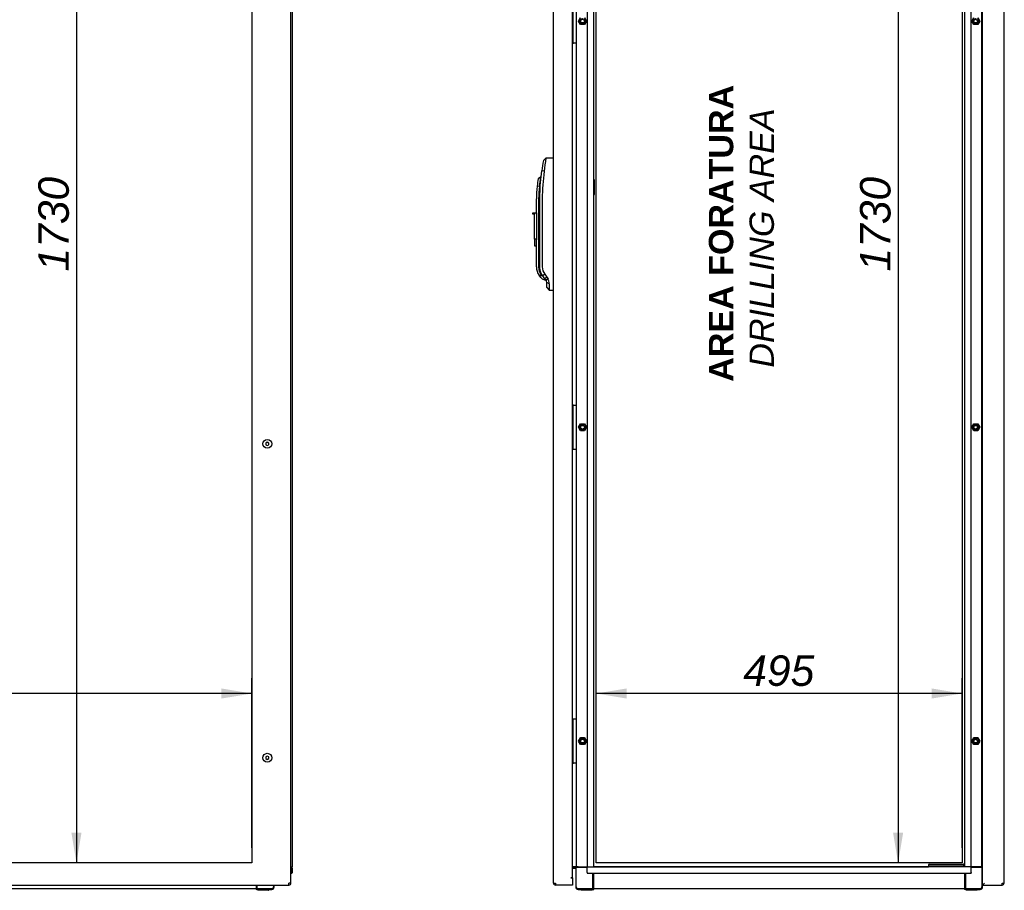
# Model space of a CAD drawing. Extents: x -12 to 412, y 11 to 308.
# Tile 3 of 11: x 115 to 204, y 94 to 173. Entities that reach past the tile are written whole.
import ezdxf
from ezdxf.lldxf.tags import DXFTag

# ---------------------------------------------------------------- set-up
doc = ezdxf.new("R2010")
doc.units = 0
doc.layers.get('0').update_dxf_attribs({"linetype": 'CONTINUOUS'})
for name, color, linetype in [('_TRANSLATION', 7, 'CONTINUOUS'), ('AE00198_03', 7, 'CONTINUOUS'), ('AE00219_00', 7, 'CONTINUOUS'), ('AE00219_03', 7, 'CONTINUOUS'), ('AE00368_00', 7, 'CONTINUOUS'), ('AE00500_10', 7, 'CONTINUOUS'), ('AE00992_10', 7, 'CONTINUOUS'), ('AE00992_15', 7, 'CONTINUOUS'), ('DV2__TRANSLATION', 7, 'CONTINUOUS'), ('DV6__TRANSLATION', 7, 'CONTINUOUS'), ('F0000000_08', 7, 'CONTINUOUS'), ('F0000000_96', 7, 'CONTINUOUS'), ('F0000000_98', 7, 'CONTINUOUS'), ('M0000000_06', 7, 'CONTINUOUS'), ('M0000000_29', 7, 'CONTINUOUS'), ('M0000000_39', 7, 'CONTINUOUS'), ('M0000000_40', 7, 'CONTINUOUS'), ('M0000000_52', 7, 'CONTINUOUS'), ('M0000000_56', 7, 'CONTINUOUS')]:
    doc.layers.add(name, color=color, linetype=linetype)
doc.styles.add('SEACAD_ARIAL', font='arial.ttf')
doc.styles.add('SEACAD_ARIALI', font='ariali.ttf')
tags = doc.linetypes.add('CENTER2', pattern=[28.575, 19.05, -3.175, 3.175, -3.175]).pattern_tags.tags
tags[10:11] = [DXFTag(74, 4), DXFTag(75, 0), DXFTag(340, '0'), DXFTag(46, 0.0), DXFTag(50, 0.0), DXFTag(44, 0.0), DXFTag(45, 0.0)]
tags[8:9] = [DXFTag(74, 4), DXFTag(75, 0), DXFTag(340, '0'), DXFTag(46, 0.0), DXFTag(50, 0.0), DXFTag(44, 0.0), DXFTag(45, 0.0)]
tags[6:7] = [DXFTag(74, 4), DXFTag(75, 0), DXFTag(340, '0'), DXFTag(46, 0.0), DXFTag(50, 0.0), DXFTag(44, 0.0), DXFTag(45, 0.0)]
tags[4:5] = [DXFTag(74, 4), DXFTag(75, 0), DXFTag(340, '0'), DXFTag(46, 0.0), DXFTag(50, 0.0), DXFTag(44, 0.0), DXFTag(45, 0.0)]
doc.dimstyles.new('ISO', dxfattribs={"dimtxt": 2.75, "dimasz": 2.75, "dimexe": 1.375, "dimexo": 1.375, "dimgap": 0.6875, "dimtad": 1, "dimdec": 1, "dimlfac": 15, "dimtxsty": 'SEACAD_ARIAL', "dimblk1": '_SE_FILLED', "dimblk2": '_SE_FILLED', "dimsah": 1, "dimcen": 1.375, "dimazin": 3, "dimtfac": 0.7, "dimtdec": 3, "dimtmove": 0, "dimatfit": 3})

# ---------------------------------------------------------------- blocks, each defined once
blk = doc.blocks.new('SE1')
at = {"layer": 'AE00198_03', "color": 7, "linetype": 'CONTINUOUS'}
for p, q in [((165.285, 171.363), (165.252, 171.363)), ((165.252, 170.663), (165.285, 170.663)), ((165.285, 137.697), (165.252, 137.697)), ((165.252, 136.997), (165.285, 136.997)), ((165.285, 134.697), (165.252, 134.697)), ((165.252, 133.997), (165.285, 133.997)), ((165.285, 109.363), (165.252, 109.363)), ((165.252, 108.663), (165.285, 108.663)), ((165.285, 106.363), (165.252, 106.363)), ((165.252, 105.663), (165.285, 105.663))]:
    blk.add_line(p, q, dxfattribs=at)
at = {"layer": 'AE00219_00', "color": 7, "linetype": 'CONTINUOUS'}
for p, q in [((197.83, 96.213), (197.852, 96.193)), ((198.252, 96.193), (197.852, 96.193)), ((197.852, 96.193), (197.852, 96.18)), ((198.252, 96.193), (198.273, 96.213)), ((198.252, 96.18), (198.252, 96.193)), ((199.497, 96.213), (199.518, 96.193)), ((199.918, 96.193), (199.518, 96.193)), ((199.518, 96.193), (199.518, 96.18)), ((199.918, 96.193), (199.94, 96.213)), ((199.918, 96.18), (199.918, 96.193))]:
    blk.add_line(p, q, dxfattribs=at)
at = {"layer": 'AE00219_03', "color": 7, "linetype": 'CONTINUOUS'}
for p, q in [((204.198, 134.747), (204.185, 134.747)), ((204.198, 133.947), (204.198, 134.747)), ((204.185, 133.947), (204.198, 133.947)), ((204.198, 106.413), (204.185, 106.413)), ((204.198, 105.613), (204.198, 106.413)), ((204.185, 105.613), (204.198, 105.613)), ((204.198, 95.58), (204.185, 95.58)), ((204.198, 94.78), (204.198, 95.58)), ((204.185, 94.78), (204.198, 94.78))]:
    blk.add_line(p, q, dxfattribs=at)
at = {"layer": 'AE00368_00', "color": 7, "linetype": 'CONTINUOUS'}
for p, q in [((197.418, 96.213), (197.372, 96.213)), ((197.372, 96.213), (197.372, 96.18)), ((198.732, 96.18), (198.732, 96.213)), ((199.038, 96.213), (199.038, 96.18)), ((200.398, 96.18), (200.398, 96.213))]:
    blk.add_line(p, q, dxfattribs=at)
for centre, start, end in [((197.625, 96.167), 16.60155, 90), ((198.478, 96.167), 90, 163.39845), ((199.292, 96.167), 16.60155, 90), ((200.145, 96.167), 90, 163.39845)]:
    blk.add_arc(centre, 0.0467, start, end, dxfattribs=at)
at = {"layer": 'AE00500_10', "color": 7, "linetype": 'CONTINUOUS'}
for p, q in [((165.791, 172.515), (165.97, 172.825)), ((165.97, 172.202), (165.791, 172.512)), ((165.863, 172.513), (166.007, 172.763)), ((166.007, 172.263), (165.863, 172.513)), ((166.296, 172.763), (166.44, 172.513)), ((166.44, 172.513), (166.296, 172.263)), ((166.334, 172.825), (166.513, 172.515)), ((166.513, 172.512), (166.334, 172.202)), ((201.257, 172.515), (201.436, 172.825)), ((201.436, 172.202), (201.257, 172.512)), ((201.33, 172.513), (201.474, 172.763)), ((201.474, 172.263), (201.33, 172.513)), ((201.763, 172.763), (201.907, 172.513)), ((201.907, 172.513), (201.763, 172.263)), ((201.8, 172.825), (201.979, 172.515)), ((201.979, 172.512), (201.8, 172.202)), ((166.331, 172.2), (165.973, 172.2)), ((166.296, 172.263), (166.007, 172.263)), ((201.797, 172.2), (201.439, 172.2)), ((201.763, 172.263), (201.474, 172.263)), ((202.185, 171.327), (202.218, 171.327)), ((202.218, 170.7), (202.185, 170.7)), ((202.185, 137.66), (202.218, 137.66)), ((202.218, 137.033), (202.185, 137.033)), ((165.791, 135.848), (165.97, 136.158)), ((165.863, 135.847), (166.007, 136.097)), ((165.973, 136.16), (166.331, 136.16)), ((166.007, 136.097), (166.296, 136.097)), ((166.296, 136.097), (166.44, 135.847)), ((166.334, 136.158), (166.513, 135.848)), ((201.257, 135.848), (201.436, 136.158)), ((201.33, 135.847), (201.474, 136.097)), ((201.439, 136.16), (201.797, 136.16)), ((201.474, 136.097), (201.763, 136.097)), ((201.763, 136.097), (201.907, 135.847)), ((201.8, 136.158), (201.979, 135.848)), ((165.97, 135.535), (165.791, 135.845)), ((166.007, 135.597), (165.863, 135.847)), ((166.331, 135.533), (165.973, 135.533)), ((166.296, 135.597), (166.007, 135.597)), ((166.44, 135.847), (166.296, 135.597)), ((166.513, 135.845), (166.334, 135.535)), ((201.436, 135.535), (201.257, 135.845)), ((201.474, 135.597), (201.33, 135.847)), ((201.797, 135.533), (201.439, 135.533)), ((201.763, 135.597), (201.474, 135.597)), ((201.907, 135.847), (201.763, 135.597)), ((201.979, 135.845), (201.8, 135.535)), ((202.185, 134.66), (202.218, 134.66)), ((202.218, 134.033), (202.185, 134.033)), ((202.185, 109.327), (202.218, 109.327)), ((202.218, 108.7), (202.185, 108.7)), ((165.791, 107.515), (165.97, 107.825)), ((165.97, 107.202), (165.791, 107.512)), ((165.863, 107.513), (166.007, 107.763)), ((166.007, 107.263), (165.863, 107.513)), ((165.973, 107.827), (166.331, 107.827)), ((166.007, 107.763), (166.296, 107.763)), ((166.296, 107.763), (166.44, 107.513)), ((166.44, 107.513), (166.296, 107.263)), ((166.334, 107.825), (166.513, 107.515)), ((166.513, 107.512), (166.334, 107.202)), ((201.257, 107.515), (201.436, 107.825)), ((201.436, 107.202), (201.257, 107.512)), ((201.33, 107.513), (201.474, 107.763)), ((201.474, 107.263), (201.33, 107.513)), ((201.439, 107.827), (201.797, 107.827)), ((201.474, 107.763), (201.763, 107.763)), ((201.763, 107.763), (201.907, 107.513)), ((201.907, 107.513), (201.763, 107.263)), ((201.8, 107.825), (201.979, 107.515)), ((201.979, 107.512), (201.8, 107.202)), ((166.331, 107.2), (165.973, 107.2)), ((166.296, 107.263), (166.007, 107.263)), ((201.797, 107.2), (201.439, 107.2)), ((201.763, 107.263), (201.474, 107.263)), ((202.185, 106.327), (202.218, 106.327)), ((202.218, 105.7), (202.185, 105.7))]:
    blk.add_line(p, q, dxfattribs=at)
for centre in [(166.152, 172.513), (201.618, 172.513), (166.152, 135.847), (201.618, 135.847), (166.152, 107.513), (201.618, 107.513)]:
    blk.add_circle(centre, 0.164, dxfattribs=at)
for centre, radius, start, end in [((165.794, 172.513), 0.00333, 150, 210), ((166.152, 172.513), 0.2, 75, 15), ((166.51, 172.513), 0.00333, 330, 30), ((201.26, 172.513), 0.00333, 150, 210), ((201.618, 172.513), 0.2, 75, 15), ((201.976, 172.513), 0.00333, 330, 30), ((165.973, 172.203), 0.00333, 210, 270), ((166.331, 172.203), 0.00333, 270, 330), ((201.439, 172.203), 0.00333, 210, 270), ((201.797, 172.203), 0.00333, 270, 330), ((166.152, 135.847), 0.2, 75, 15), ((165.973, 136.157), 0.00333, 90, 150), ((166.331, 136.157), 0.00333, 30, 90), ((201.618, 135.847), 0.2, 75, 15), ((201.439, 136.157), 0.00333, 90, 150), ((201.797, 136.157), 0.00333, 30, 90), ((165.794, 135.847), 0.00333, 150, 210), ((165.973, 135.537), 0.00333, 210, 270), ((166.331, 135.537), 0.00333, 270, 330), ((166.51, 135.847), 0.00333, 330, 30), ((201.26, 135.847), 0.00333, 150, 210), ((201.439, 135.537), 0.00333, 210, 270), ((201.797, 135.537), 0.00333, 270, 330), ((201.976, 135.847), 0.00333, 330, 30), ((165.794, 107.513), 0.00333, 150, 210), ((166.152, 107.513), 0.2, 75, 15), ((165.973, 107.823), 0.00333, 90, 150), ((166.331, 107.823), 0.00333, 30, 90), ((166.51, 107.513), 0.00333, 330, 30), ((201.26, 107.513), 0.00333, 150, 210), ((201.618, 107.513), 0.2, 75, 15), ((201.439, 107.823), 0.00333, 90, 150), ((201.797, 107.823), 0.00333, 30, 90), ((201.976, 107.513), 0.00333, 330, 30), ((165.973, 107.203), 0.00333, 210, 270), ((166.331, 107.203), 0.00333, 270, 330), ((201.439, 107.203), 0.00333, 210, 270), ((201.797, 107.203), 0.00333, 270, 330)]:
    blk.add_arc(centre, radius, start, end, dxfattribs=at)
at = {"layer": 'AE00992_10', "color": 7, "linetype": 'CONTINUOUS'}
for p, q in [((162.84, 160.123), (162.615, 159.93)), ((163.498, 160.146), (163.518, 160.147)), ((162.349, 158.436), (162.153, 158.273)), ((162.324, 157.669), (162.458, 158.985)), ((162.402, 158.436), (162.349, 158.436)), ((162.686, 158.952), (162.458, 158.985)), ((162.249, 157.579), (162.05, 157.603)), ((162.291, 156.48), (162.323, 157.579)), ((162.323, 157.579), (162.324, 157.669)), ((161.985, 155.214), (161.985, 156.48)), ((162.185, 156.48), (162.185, 150.322)), ((162.291, 150.325), (162.291, 156.48)), ((162.515, 156.48), (162.515, 150.325)), ((161.652, 155.081), (161.652, 155.214)), ((161.652, 155.214), (161.818, 155.214)), ((161.818, 155.081), (161.652, 155.081)), ((161.818, 155.214), (161.985, 155.214)), ((161.818, 155.214), (161.818, 155.081)), ((161.818, 152.814), (161.818, 155.081)), ((161.985, 155.214), (161.985, 152.814)), ((161.818, 152.814), (161.818, 152.214)), ((161.985, 152.814), (161.818, 152.814)), ((161.985, 152.814), (161.985, 152.766)), ((161.818, 152.214), (161.985, 152.214)), ((161.985, 150.322), (161.985, 152.766)), ((162.376, 149.379), (162.223, 149.561)), ((162.376, 149.379), (162.51, 149.244)), ((162.484, 149.623), (162.488, 149.617)), ((162.551, 149.526), (162.488, 149.617)), ((162.51, 149.244), (162.852, 149.103)), ((162.534, 149.503), (162.595, 149.466)), ((162.733, 149.668), (162.551, 149.526)), ((162.752, 149.257), (162.551, 149.526)), ((162.733, 149.668), (162.934, 149.4)), ((162.934, 149.4), (162.752, 149.257)), ((162.852, 149.123), (162.752, 149.257)), ((162.934, 149.4), (163.033, 149.233)), ((163.033, 149.233), (162.852, 149.123)), ((162.918, 148.465), (162.918, 148.924)), ((163.145, 148.803), (162.918, 148.924)), ((162.918, 148.465), (163.148, 148.227)), ((163.148, 148.227), (163.148, 148.226)), ((163.518, 148.213), (163.498, 148.214))]:
    blk.add_line(p, q, dxfattribs=at)
for centre, radius, start, end in [((180.497, 156.48), 18.212, 169.08089, 172.09577), ((181.472, 157.069), 18.881, 170.69176, 174.27705), ((171.649, 156.48), 9.664, 169.30782, 173.33005), ((178.137, 156.154), 15.952, 171.77545, 174.8738), ((180.497, 156.48), 18.212, 173.69729, 173.79669), ((180.464, 156.482), 17.949, 172.09048, 180.0053), ((171.649, 156.48), 9.664, 173.33005, 180), ((171.649, 156.48), 9.464, 173.33005, 180), ((163.318, 150.322), 1.333, 180, 214.77209), ((163.318, 150.322), 1.133, 180, 226.22916), ((163.611, 150.325), 1.096, 180.02221, 216.78899), ((162.148, 148.296), 1.268, 72.2752, 86.62011), ((162.585, 148.924), 0.333, 359.9994, 36.81119), ((162.301, 148.812), 0.845, 359.39373, 29.84747), ((177.501, 148.588), 14.357, 179.13947, 181.44216)]:
    blk.add_arc(centre, radius, start, end, dxfattribs=at)
for centre, major_axis, start_param, end_param in [((163.539, 158.98), (33.429, 1.167), 1.570796, 1.590473), ((163.539, 149.38), (33.429, -1.167), 4.701927, 4.712389)]:
    blk.add_ellipse(centre, major_axis=major_axis, ratio=0.034878, start_param=start_param, end_param=end_param, dxfattribs=at)
for points, degree, knots in [([(162.484, 149.623), (162.39, 149.782), (162.34, 149.961), (162.29, 150.141), (162.291, 150.325)], 2, [0, 0, 0, 0.5, 0.5, 1, 1, 1]), ([(162.777, 149.224), (162.779, 149.22), (162.784, 149.212), (162.791, 149.201), (162.798, 149.19), (162.804, 149.18), (162.81, 149.171), (162.815, 149.162), (162.82, 149.154), (162.825, 149.146), (162.829, 149.139), (162.833, 149.133), (162.837, 149.127), (162.84, 149.122), (162.843, 149.117), (162.845, 149.113), (162.847, 149.11), (162.849, 149.107), (162.85, 149.105), (162.851, 149.104), (162.852, 149.103), (162.852, 149.103), (162.852, 149.103)], 3, [0, 0, 0, 0, 0.0259325, 0.051743, 0.0774354, 0.1030134, 0.128481, 0.1538419, 0.1791003, 0.2042602, 0.2293255, 0.2543005, 0.2791893, 0.303996, 0.328725, 0.3533805, 0.3779669, 0.4024885, 0.4269496, 0.4513548, 0.4757085, 0.5000152, 0.5000152, 0.5000152, 0.5000152])]:
    blk.add_open_spline(points, degree=degree, knots=knots, dxfattribs=at)
at = {"layer": 'AE00992_15', "color": 7, "linetype": 'CONTINUOUS'}
blk.add_line((167.218, 156.884), (167.218, 158.143), dxfattribs=at)
for centre, start, end in [((167.085, 158.147), 358.23535, 60), ((167.085, 156.88), 300, 1.6795)]:
    blk.add_arc(centre, 0.133, start, end, dxfattribs=at)
at = {"layer": 'DV2__TRANSLATION', "color": 7, "linetype": 'CENTER2'}
for p, q in [((167.385, 96.513), (167.385, 211.847)), ((200.385, 211.847), (200.385, 96.513)), ((200.385, 96.513), (167.385, 96.513))]:
    blk.add_line(p, q, dxfattribs=at)
at = {"layer": 'F0000000_08', "color": 7, "linetype": 'CONTINUOUS'}
for p, q in [((165.285, 170.547), (165.285, 174.48)), ((165.585, 174.48), (165.585, 170.547)), ((165.275, 170.527), (165.252, 170.558)), ((165.302, 170.513), (165.312, 170.513)), ((165.318, 170.513), (165.312, 170.513)), ((165.352, 170.513), (165.318, 170.513)), ((165.518, 170.513), (165.352, 170.513)), ((165.552, 170.513), (165.518, 170.513)), ((165.252, 137.802), (165.275, 137.833)), ((165.285, 133.88), (165.285, 137.813)), ((165.312, 137.847), (165.318, 137.847)), ((165.318, 137.847), (165.352, 137.847)), ((165.352, 137.847), (165.518, 137.847)), ((165.518, 137.847), (165.552, 137.847)), ((165.585, 137.813), (165.585, 133.88)), ((165.275, 133.86), (165.252, 133.891)), ((165.302, 133.847), (165.312, 133.847)), ((165.318, 133.847), (165.312, 133.847)), ((165.352, 133.847), (165.318, 133.847)), ((165.518, 133.847), (165.352, 133.847)), ((165.552, 133.847), (165.518, 133.847)), ((165.252, 109.469), (165.275, 109.5)), ((165.285, 105.547), (165.285, 109.48)), ((165.312, 109.513), (165.318, 109.513)), ((165.318, 109.513), (165.352, 109.513)), ((165.352, 109.513), (165.518, 109.513)), ((165.518, 109.513), (165.552, 109.513)), ((165.585, 109.48), (165.585, 105.547)), ((165.275, 105.527), (165.252, 105.558)), ((165.302, 105.513), (165.312, 105.513)), ((165.318, 105.513), (165.312, 105.513)), ((165.352, 105.513), (165.318, 105.513)), ((165.518, 105.513), (165.352, 105.513)), ((165.552, 105.513), (165.518, 105.513))]:
    blk.add_line(p, q, dxfattribs=at)
for centre, start, end in [((165.302, 170.547), 216.8699, 270), ((165.318, 170.547), 180, 270), ((165.552, 170.547), 270, 0), ((165.302, 137.813), 90, 143.1301), ((165.318, 137.813), 90, 180), ((165.552, 137.813), 0, 90), ((165.302, 133.88), 216.8699, 270), ((165.318, 133.88), 180, 270), ((165.552, 133.88), 270, 0), ((165.302, 109.48), 90, 143.1301), ((165.318, 109.48), 90, 180), ((165.552, 109.48), 0, 90), ((165.302, 105.547), 216.8699, 270), ((165.318, 105.547), 180, 270), ((165.552, 105.547), 270, 0)]:
    blk.add_arc(centre, 0.0333, start, end, dxfattribs=at)
at = {"layer": 'F0000000_96', "color": 7, "linetype": 'CONTINUOUS'}
for p, q in [((202.218, 94.614), (202.218, 213.747)), ((204.185, 94.7), (204.185, 213.66)), ((202.218, 94.614), (202.318, 94.614)), ((202.218, 94.513), (202.218, 94.613)), ((202.218, 94.613), (202.318, 94.613)), ((202.218, 94.513), (202.318, 94.513)), ((202.318, 94.614), (202.405, 94.7)), ((202.318, 94.613), (202.405, 94.7)), ((202.318, 94.513), (202.318, 94.613)), ((202.318, 94.513), (203.997, 94.513)), ((203.998, 94.513), (203.997, 94.513)), ((203.998, 94.7), (204.185, 94.7)), ((204.172, 94.635), (204.185, 94.622))]:
    blk.add_line(p, q, dxfattribs=at)
for centre, radius, start, end in [((192.399, 94.69), 11.6, 359.12972, 0.05178), ((203.998, 94.7), 0.187, 270, 360)]:
    blk.add_arc(centre, radius, start, end, dxfattribs=at)
at = {"layer": 'F0000000_98', "color": 7, "linetype": 'CONTINUOUS'}
for p, q in [((163.518, 94.7), (163.518, 213.66)), ((165.252, 95.18), (165.252, 213.18)), ((165.098, 95.18), (165.098, 95.179)), ((165.102, 95.18), (165.098, 95.18)), ((165.098, 95.179), (165.252, 95.179)), ((165.252, 95.18), (165.102, 95.18)), ((165.252, 95.179), (165.252, 94.7)), ((163.518, 94.7), (163.705, 94.7)), ((163.705, 94.513), (163.706, 94.513)), ((165.252, 94.513), (163.706, 94.513)), ((165.252, 94.7), (165.252, 94.513))]:
    blk.add_line(p, q, dxfattribs=at)
for centre, radius, start, end in [((163.705, 94.7), 0.187, 180, 270), ((175.305, 94.69), 11.6, 179.94822, 180.87028)]:
    blk.add_arc(centre, radius, start, end, dxfattribs=at)
at = {"layer": 'M0000000_06', "color": 7, "linetype": 'CONTINUOUS'}
for p, q in [((165.752, 96.18), (165.535, 96.18)), ((165.535, 96.113), (165.535, 96.18)), ((165.535, 96.113), (165.535, 94.347)), ((165.752, 96.113), (165.535, 96.113)), ((165.585, 94.347), (165.585, 96.113)), ((165.752, 96.18), (166.552, 96.18)), ((166.552, 96.113), (165.752, 96.113)), ((202.018, 96.18), (201.218, 96.18)), ((202.018, 96.113), (201.218, 96.113)), ((202.218, 96.18), (202.018, 96.18)), ((202.218, 96.113), (202.018, 96.113)), ((202.185, 96.113), (202.185, 94.347)), ((167.085, 94.347), (167.085, 95.58)), ((167.152, 94.347), (167.152, 95.58)), ((200.618, 95.58), (200.618, 94.347)), ((200.685, 95.58), (200.685, 94.347)), ((167.085, 94.18), (165.752, 94.18)), ((166.018, 94.063), (166.018, 94.18)), ((167.018, 94.063), (167.018, 94.18)), ((167.085, 94.13), (167.085, 94.347)), ((167.152, 94.13), (167.152, 94.347)), ((200.618, 94.347), (200.618, 94.13)), ((200.685, 94.347), (200.685, 94.13)), ((202.018, 94.18), (200.685, 94.18)), ((200.752, 94.063), (200.752, 94.18)), ((201.752, 94.063), (201.752, 94.18)), ((202.235, 94.613), (202.235, 94.614)), ((202.235, 94.347), (202.235, 94.513)), ((165.752, 94.13), (166.018, 94.13)), ((166.152, 94.047), (166.035, 94.047)), ((166.885, 94.047), (166.152, 94.047)), ((167.002, 94.047), (166.885, 94.047)), ((167.018, 94.13), (167.085, 94.13)), ((167.085, 94.13), (167.152, 94.13)), ((200.685, 94.13), (200.618, 94.13)), ((200.685, 94.13), (200.752, 94.13)), ((200.885, 94.047), (200.768, 94.047)), ((201.618, 94.047), (200.885, 94.047)), ((201.735, 94.047), (201.618, 94.047)), ((201.752, 94.13), (202.018, 94.13))]:
    blk.add_line(p, q, dxfattribs=at)
for centre, radius, start, end in [((165.752, 94.347), 0.217, 180, 270), ((165.752, 94.347), 0.167, 180, 270), ((202.018, 94.347), 0.167, 270, 0), ((202.018, 94.347), 0.217, 270, 0), ((166.035, 94.063), 0.0167, 180, 270), ((167.002, 94.063), 0.0167, 270, 0), ((200.768, 94.063), 0.0167, 180, 270), ((201.735, 94.063), 0.0167, 270, 0)]:
    blk.add_arc(centre, radius, start, end, dxfattribs=at)
at = {"layer": 'M0000000_29', "color": 7, "linetype": 'CONTINUOUS'}
for p, q in [((166.552, 212.18), (166.552, 96.18)), ((167.152, 96.18), (167.152, 212.18)), ((200.618, 212.18), (200.618, 96.18)), ((201.218, 96.18), (201.218, 212.18)), ((202.185, 96.18), (202.185, 212.18)), ((165.585, 170.547), (165.585, 137.813)), ((165.585, 133.88), (165.585, 109.48)), ((165.585, 105.547), (165.585, 96.18)), ((165.498, 96.18), (165.252, 96.18)), ((165.535, 96.18), (165.498, 96.18)), ((166.552, 96.18), (166.635, 96.18)), ((166.635, 96.18), (166.905, 96.18)), ((166.905, 96.18), (167.152, 96.18)), ((200.865, 96.18), (200.618, 96.18)), ((201.135, 96.18), (200.865, 96.18)), ((201.135, 96.18), (201.218, 96.18))]:
    blk.add_line(p, q, dxfattribs=at)
at = {"layer": 'M0000000_39', "color": 7, "linetype": 'CONTINUOUS'}
for p, q in [((166.552, 95.933), (166.552, 96.18)), ((200.618, 96.18), (167.152, 96.18)), ((201.218, 95.933), (201.218, 96.18)), ((166.552, 95.663), (166.552, 95.933)), ((166.552, 95.663), (166.552, 95.58)), ((166.552, 95.58), (201.218, 95.58)), ((201.218, 95.663), (201.218, 95.933)), ((201.218, 95.663), (201.218, 95.58)), ((200.618, 94.18), (167.152, 94.18))]:
    blk.add_line(p, q, dxfattribs=at)
at = {"layer": 'M0000000_40', "color": 7, "linetype": 'CONTINUOUS'}
for q in [(197.372, 96.18), (167.168, 96.18)]:
    blk.add_line((167.168, 96.18), q, dxfattribs=at)
at = {"layer": 'M0000000_52', "color": 7, "linetype": 'CONTINUOUS'}
for p, q in [((165.452, 96.1), (165.252, 96.1)), ((165.252, 96.093), (165.452, 96.093)), ((165.452, 96.013), (165.252, 96.013)), ((165.452, 96.18), (165.452, 96.1)), ((165.452, 96.1), (165.535, 96.1)), ((165.452, 96.093), (165.452, 96.013))]:
    blk.add_line(p, q, dxfattribs=at)
for radius, start in [(0.213, 67.00661), (0.133, 51.31781)]:
    blk.add_arc((165.452, 95.88), radius, start, 90, dxfattribs=at)
at = {"layer": 'M0000000_56', "color": 7, "linetype": 'CONTINUOUS'}
for p, q in [((197.385, 96.247), (197.385, 96.38)), ((197.385, 96.213), (197.385, 96.247)), ((197.418, 96.413), (197.718, 96.413)), ((197.718, 96.213), (197.418, 96.213)), ((197.718, 96.413), (200.185, 96.413)), ((200.185, 96.213), (197.718, 96.213)), ((200.185, 96.413), (200.485, 96.413)), ((200.485, 96.213), (200.185, 96.213)), ((200.485, 96.413), (200.618, 96.413)), ((200.516, 96.213), (200.485, 96.213)), ((200.518, 96.38), (200.518, 96.247))]:
    blk.add_line(p, q, dxfattribs=at)
for centre, start, end in [((197.418, 96.38), 90, 180), ((197.418, 96.247), 180, 270), ((200.485, 96.38), 0, 90), ((200.485, 96.247), 270, 0)]:
    blk.add_arc(centre, 0.0333, start, end, dxfattribs=at)
blk = doc.blocks.new('SE5')
at = {"layer": 'AE00219_03', "color": 7, "linetype": 'CONTINUOUS'}
for p, q in [((137.705, 134.501), (137.571, 134.424)), ((137.571, 134.424), (137.571, 134.27)), ((137.571, 134.27), (137.705, 134.193)), ((137.838, 134.424), (137.705, 134.501)), ((137.705, 134.193), (137.838, 134.27)), ((137.838, 134.27), (137.838, 134.424)), ((137.705, 106.167), (137.571, 106.09)), ((137.571, 106.09), (137.571, 105.936)), ((137.571, 105.936), (137.705, 105.86)), ((137.838, 106.09), (137.705, 106.167)), ((137.705, 105.86), (137.838, 105.936)), ((137.838, 105.936), (137.838, 106.09))]:
    blk.add_line(p, q, dxfattribs=at)
for centre in [(137.705, 134.347), (137.705, 106.013)]:
    blk.add_circle(centre, 0.4, dxfattribs=at)
at = {"layer": 'DV6__TRANSLATION', "color": 7, "linetype": 'CENTER2'}
for p, q in [((136.305, 211.847), (136.305, 96.513)), ((136.305, 96.513), (36.971, 96.513))]:
    blk.add_line(p, q, dxfattribs=at)
at = {"layer": 'F0000000_96', "color": 7, "linetype": 'CONTINUOUS'}
for p, q in [((139.838, 94.7), (139.838, 213.66)), ((33.626, 94.513), (139.65, 94.513)), ((139.65, 94.513), (139.651, 94.513)), ((139.838, 94.7), (139.651, 94.7))]:
    blk.add_line(p, q, dxfattribs=at)
for centre, radius, start, end in [((129.38, 94.68), 10.271, 359.0701, 0.1114), ((139.651, 94.7), 0.187, 270, 0)]:
    blk.add_arc(centre, radius, start, end, dxfattribs=at)
at = {"layer": 'M0000000_06', "color": 7, "linetype": 'CONTINUOUS'}
for p, q in [((136.705, 94.513), (136.705, 94.347)), ((136.705, 94.347), (136.705, 94.13)), ((136.771, 94.513), (136.771, 94.347)), ((136.771, 94.347), (136.771, 94.13)), ((138.105, 94.18), (136.771, 94.18)), ((136.838, 94.063), (136.838, 94.18)), ((137.838, 94.063), (137.838, 94.18)), ((138.271, 94.513), (138.271, 94.347)), ((138.321, 94.347), (138.321, 94.513)), ((136.771, 94.13), (136.705, 94.13)), ((136.771, 94.13), (136.838, 94.13)), ((136.971, 94.047), (136.855, 94.047)), ((137.705, 94.047), (136.971, 94.047)), ((137.821, 94.047), (137.705, 94.047)), ((137.838, 94.13), (138.105, 94.13))]:
    blk.add_line(p, q, dxfattribs=at)
for centre, radius, start, end in [((138.105, 94.347), 0.167, 270, 0), ((138.105, 94.347), 0.217, 270, 0), ((136.855, 94.063), 0.0167, 180, 270), ((137.821, 94.063), 0.0167, 270, 0)]:
    blk.add_arc(centre, radius, start, end, dxfattribs=at)
at = {"layer": 'M0000000_29', "color": 7, "linetype": 'CONTINUOUS'}
for p, q in [((139.971, 96.18), (139.971, 212.18)), ((139.838, 96.18), (139.971, 96.18))]:
    blk.add_line(p, q, dxfattribs=at)
at = {"layer": 'M0000000_39', "color": 7, "linetype": 'CONTINUOUS'}
for p, q in [((139.885, 95.663), (139.885, 95.927)), ((139.891, 95.933), (139.891, 95.663)), ((139.971, 95.663), (139.971, 95.933))]:
    blk.add_line(p, q, dxfattribs=at)
for centre, radius, start, end in [((139.725, 95.933), 0.247, 0, 62.64777), ((139.725, 95.933), 0.167, 0, 47.15636), ((139.718, 95.927), 0.167, 0, 43.94552), ((139.888, 95.663), 0.0833, 233.1301, 0), ((139.888, 95.663), 0.00333, 180, 0)]:
    blk.add_arc(centre, radius, start, end, dxfattribs=at)
at = {"layer": 'M0000000_52', "color": 7, "linetype": 'CONTINUOUS'}
blk.add_line((136.705, 94.18), (36.571, 94.18), dxfattribs=at)
blk = doc.blocks.new('DMBLK89')
at = {"layer": '_TRANSLATION', "linetype": 'CONTINUOUS'}
for points in [[(120.025, 209.097), (120.942, 209.097), (120.483, 211.847)], [(120.025, 99.263), (120.483, 96.513), (120.942, 99.263)]]:
    blk.add_hatch(color=7, dxfattribs=at).paths.add_polyline_path(points)
at = {"layer": '_TRANSLATION', "color": 7, "linetype": 'CONTINUOUS'}
for p, q in [((123.971, 211.847), (119.108, 211.847)), ((120.483, 211.847), (120.483, 96.513)), ((123.295, 96.513), (119.108, 96.513))]:
    blk.add_line(p, q, dxfattribs=at)
at = {"layer": '_TRANSLATION', "color": 7, "linetype": 'CONTINUOUS', "style": 'SEACAD_ARIALI'}
blk.add_text('1730', height=2.75, rotation=90, dxfattribs=at).set_placement((119.796, 149.902))
blk = doc.blocks.new('_SE_FILLED')
at = {"color": 0}
blk.add_line((0, 0), (-1, 0), dxfattribs=at)
blk.add_solid([(0, 0), (-1, -0.1665), (-1, 0.1665), (0, 0)], dxfattribs=at)
blk = doc.blocks.new('DMBLK90')
at = {"layer": '_TRANSLATION', "linetype": 'CONTINUOUS'}
for points in [[(39.721, 112.27), (36.971, 111.812), (39.721, 111.354)], [(133.555, 112.27), (133.555, 111.354), (136.305, 111.812)]]:
    blk.add_hatch(color=7, dxfattribs=at).paths.add_polyline_path(points)
at = {"layer": '_TRANSLATION', "color": 7, "linetype": 'CONTINUOUS'}
for p, q in [((36.971, 97.888), (36.971, 113.187)), ((136.305, 97.888), (136.305, 113.187)), ((136.305, 111.812), (36.971, 111.812))]:
    blk.add_line(p, q, dxfattribs=at)
at = {"layer": '_TRANSLATION', "color": 7, "linetype": 'CONTINUOUS', "style": 'SEACAD_ARIALI'}
blk.add_text('1490', height=2.75, dxfattribs=at).set_placement((82.36, 112.5))
blk = doc.blocks.new('DMBLK91')
at = {"layer": '_TRANSLATION', "linetype": 'CONTINUOUS'}
for points in [[(194.158, 209.097), (195.074, 209.097), (194.616, 211.847)], [(194.158, 99.263), (194.616, 96.513), (195.074, 99.263)]]:
    blk.add_hatch(color=7, dxfattribs=at).paths.add_polyline_path(points)
at = {"layer": '_TRANSLATION', "color": 7, "linetype": 'CONTINUOUS'}
for p, q in [((199.01, 211.847), (193.241, 211.847)), ((194.616, 211.847), (194.616, 96.513)), ((199.01, 96.513), (193.241, 96.513))]:
    blk.add_line(p, q, dxfattribs=at)
at = {"layer": '_TRANSLATION', "color": 7, "linetype": 'CONTINUOUS', "style": 'SEACAD_ARIALI'}
blk.add_text('1730', height=2.75, rotation=90, dxfattribs=at).set_placement((193.929, 149.902))
blk = doc.blocks.new('DMBLK92')
at = {"layer": '_TRANSLATION', "linetype": 'CONTINUOUS'}
for points in [[(170.135, 112.27), (167.385, 111.812), (170.135, 111.354)], [(197.635, 112.27), (197.635, 111.354), (200.385, 111.812)]]:
    blk.add_hatch(color=7, dxfattribs=at).paths.add_polyline_path(points)
at = {"layer": '_TRANSLATION', "color": 7, "linetype": 'CONTINUOUS'}
for p, q in [((167.385, 97.888), (167.385, 113.187)), ((200.385, 97.888), (200.385, 113.187)), ((200.385, 111.812), (167.385, 111.812))]:
    blk.add_line(p, q, dxfattribs=at)
at = {"layer": '_TRANSLATION', "color": 7, "linetype": 'CONTINUOUS', "style": 'SEACAD_ARIALI'}
blk.add_text('495', height=2.75, dxfattribs=at).set_placement((180.646, 112.5))

msp = doc.modelspace()

# ---------------------------------------------------------------- block references
at = {"layer": '_TRANSLATION'}
for name in ['SE5', 'SE1']:
    msp.add_blockref(name, (0, 0), dxfattribs=at)

# ---------------------------------------------------------------- texts
at = {"layer": '_TRANSLATION', "insert": (180.4917, 152.9266), "char_height": 2.2, "width": 30.578523, "attachment_point": 5, "rotation": 90}
msp.add_mtext('{\\fArial|b0||i0||c0|p34;\\C7;\\H2.2;\\W1.; }{\\fArial|b1||i0||c0|p34;\\C7;\\H2.2;\\W1.;AREA FORATURA \\P}{\\fArial|b0||i1||c0|p34;\\C7;\\H2.2;\\W1.;DRILLING AREA}', dxfattribs=at)

# ---------------------------------------------------------------- dimensions: what is measured, and where the dimension line sits
at = {"layer": '_TRANSLATION', "color": 7, "linetype": 'CONTINUOUS'}
for base, p1, p2, angle, picture, middle in [((120.4834, 211.8468), (136.3046, 211.8468), (136.3046, 96.5135), 270, 'DMBLK89', (120.4834, 154.1801)), ((194.6162, 211.8468), (200.385, 211.8468), (200.385, 96.5135), 270, 'DMBLK91', (194.6162, 154.1801)), ((136.3046, 111.8121), (136.3046, 96.5135), (36.9713, 96.5135), 180, 'DMBLK90', (86.6379, 111.8121))]:
    dim = msp.add_linear_dim(base=base, p1=p1, p2=p2, angle=angle, text='\\A1;<>', dimstyle='ISO', dxfattribs=at)
    dim.commit()
    dim.dimension.update_dxf_attribs({"geometry": picture, "text_midpoint": middle, "dimtype": 161})
dim = msp.add_linear_dim(base=(167.385, 111.8121), p1=(200.385, 96.5135), p2=(167.385, 96.5135), text='\\A1;<>', dimstyle='ISO', dxfattribs=at)
dim.commit()
dim.dimension.update_dxf_attribs({"geometry": 'DMBLK92', "text_midpoint": (183.885, 111.8121), "dimtype": 160})

doc.saveas('drawing.dxf')
